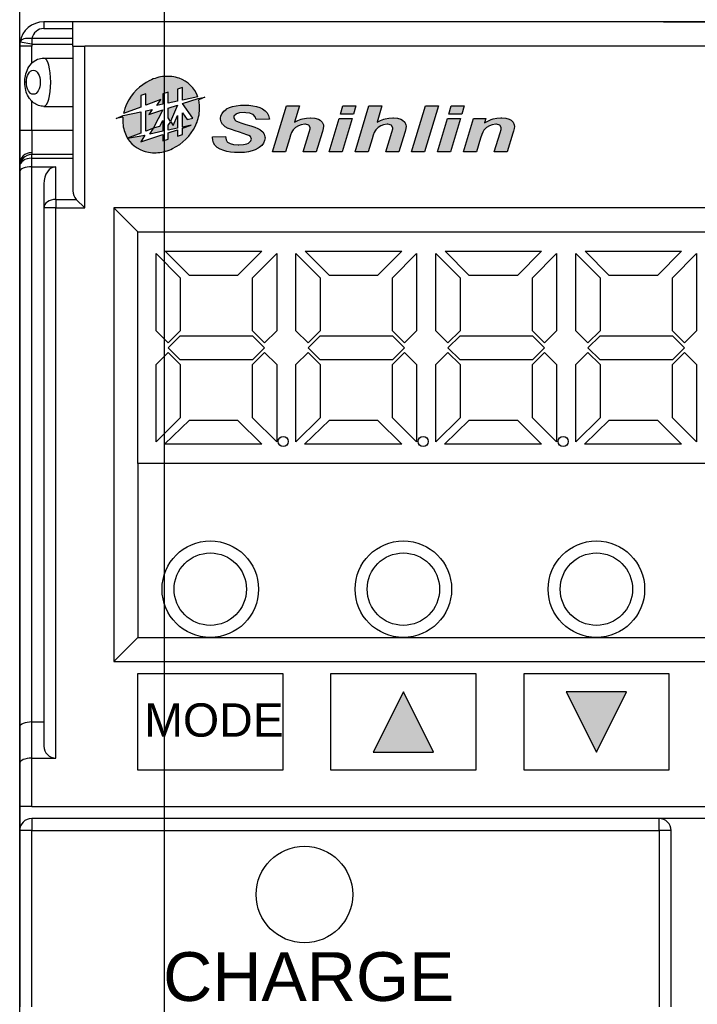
# Model space of a CAD drawing. Extents: x 14112 to 14372, y -2388 to -2111.
# Tile 17 of 22: x 14112 to 14141, y -2173 to -2132. Entities that reach past the tile are written whole.
import ezdxf

# ---------------------------------------------------------------- set-up
doc = ezdxf.new("R2010")
doc.units = 0
doc.layers.get('0').update_dxf_attribs({"linetype": 'CONTINUOUS'})
doc.layers.get('DEFPOINTS').update_dxf_attribs({"color": 8, "linetype": 'CONTINUOUS'})
doc.styles.add('DIMEMSIONS', font='isocp.shx', dxfattribs={"bigfont": 'chineset.shx'})
doc.styles.get("Standard").update_dxf_attribs({"font": 'PMingLiU.ttf'})
doc.dimstyles.new('ISO-25', dxfattribs={"dimtxt": 3, "dimasz": 3, "dimexe": 1, "dimexo": 1, "dimgap": 2, "dimtad": 2, "dimtih": 1, "dimtoh": 1, "dimtxsty": 'STANDARD', "dimcen": 0, "dimclrd": 256, "dimclre": 256, "dimclrt": 256, "dimazin": 3, "dimtfac": 1, "dimtmove": 0, "dimatfit": 3})

# ---------------------------------------------------------------- blocks, each defined once
blk = doc.blocks.new('*D3')
for p, q in [((14112.495, -2196.209), (14112.495, -2116.096)), ((14162.495, -2196.209), (14162.495, -2116.096)), ((14115.495, -2117.096), (14159.495, -2117.096))]:
    blk.add_line(p, q)
for points in [[(14115.495, -2116.596), (14115.495, -2117.596), (14112.495, -2117.096)], [(14159.495, -2116.596), (14159.495, -2117.596), (14162.495, -2117.096)]]:
    blk.add_solid(points)
at = {"layer": 'DEFPOINTS', "color": 0}
for p in [(14162.495, -2117.096), (14112.495, -2197.209), (14162.495, -2197.209)]:
    blk.add_point(p, dxfattribs=at)
at = {"insert": (14137.495, -2113.398), "char_height": 3, "attachment_point": 5}
blk.add_mtext('50', dxfattribs=at)
blk = doc.blocks.new('*D4')
for p, q in [((14118.495, -2287.049), (14118.495, -2124.127)), ((14156.495, -2137.049), (14156.495, -2124.127)), ((14153.495, -2125.127), (14121.495, -2125.127))]:
    blk.add_line(p, q)
for points in [[(14121.495, -2124.627), (14121.495, -2125.627), (14118.495, -2125.127)], [(14153.495, -2124.627), (14153.495, -2125.627), (14156.495, -2125.127)]]:
    blk.add_solid(points)
at = {"layer": 'DEFPOINTS', "color": 0}
for p in [(14118.495, -2125.127), (14156.495, -2138.049), (14118.495, -2288.049)]:
    blk.add_point(p, dxfattribs=at)
at = {"insert": (14137.495, -2121.457), "char_height": 3, "attachment_point": 5}
blk.add_mtext('38', dxfattribs=at)
blk = doc.blocks.new('*D5')
for p, q in [((14157.495, -2138.049), (14171.483, -2138.049)), ((14170.483, -2141.049), (14170.483, -2285.049)), ((14119.495, -2288.049), (14171.483, -2288.049))]:
    blk.add_line(p, q)
for points in [[(14169.983, -2141.049), (14170.983, -2141.049), (14170.483, -2138.049)], [(14169.983, -2285.049), (14170.983, -2285.049), (14170.483, -2288.049)]]:
    blk.add_solid(points)
at = {"layer": 'DEFPOINTS', "color": 0}
for p in [(14156.495, -2138.049), (14118.495, -2288.049), (14170.483, -2288.049)]:
    blk.add_point(p, dxfattribs=at)
at = {"insert": (14175.348, -2213.049), "char_height": 3, "attachment_point": 5}
blk.add_mtext('150', dxfattribs=at)
blk = doc.blocks.new('*D6')
for p, q in [((14139.172, -2132.049), (14179.997, -2132.049)), ((14178.997, -2135.049), (14178.997, -2291.049)), ((14138.565, -2294.049), (14179.997, -2294.049))]:
    blk.add_line(p, q)
for points in [[(14178.497, -2135.049), (14179.497, -2135.049), (14178.997, -2132.049)], [(14178.497, -2291.049), (14179.497, -2291.049), (14178.997, -2294.049)]]:
    blk.add_solid(points)
at = {"layer": 'DEFPOINTS', "color": 0}
for p in [(14138.172, -2132.049), (14137.565, -2294.049), (14178.997, -2294.049)]:
    blk.add_point(p, dxfattribs=at)
at = {"insert": (14183.861, -2213.049), "char_height": 3, "attachment_point": 5}
blk.add_mtext('162', dxfattribs=at)

msp = doc.modelspace()

# ---------------------------------------------------------------- hatches: boundary and pattern name
h = msp.add_hatch(color=256)
h.dxf.hatch_style = 1
h.paths.add_polyline_path([(14119.029, -2134.834), (14119.246, -2134.763), (14119.246, -2135.287), (14119.872, -2135.154, 0.232838), (14119.104, -2134.385, 0.103802), (14118.494, -2134.311, 0.091344), (14117.888, -2134.477, 0.16948), (14116.938, -2135.427, 0.064723), (14116.797, -2135.851), (14117.51, -2135.578), (14117.51, -2135.098), (14117.727, -2135.028), (14117.727, -2135.495), (14118.342, -2135.259), (14118.183, -2135.513), (14118.432, -2135.46), (14118.432, -2135.028), (14118.649, -2134.957), (14118.649, -2135.413), (14119.029, -2135.333)])
h = msp.add_hatch(color=256)
h.dxf.hatch_style = 1
h.paths.add_polyline_path([(14119.782, -2136.349, 0.091344), (14119.948, -2135.743, 0.079229), (14119.913, -2135.273), (14120.168, -2135.17), (14119.893, -2135.224), (14119.246, -2135.434), (14119.666, -2136.034), (14119.442, -2136.094), (14119.246, -2135.814), (14119.246, -2136.41), (14119.603, -2136.334), (14119.246, -2136.45), (14119.246, -2136.716), (14119.029, -2136.786), (14119.029, -2136.52), (14118.649, -2136.644), (14118.649, -2136.91), (14118.432, -2136.98), (14118.432, -2136.714), (14117.51, -2137.014), (14117.68, -2136.742), (14116.963, -2136.868, 0.175126), (14117.615, -2137.391, 0.103802), (14118.225, -2137.465, 0.091344), (14118.831, -2137.299, 0.16948)])
h = msp.add_hatch(color=256)
h.dxf.hatch_style = 1
h.paths.add_polyline_path([(14118.649, -2136.028), (14118.751, -2136.183), (14119.029, -2135.505), (14118.649, -2135.628)], flags=17)
h = msp.add_hatch(color=256)
h.dxf.hatch_style = 1
h.paths.add_polyline_path([(14121.363, -2136.01), (14121.374, -2135.955), (14121.464, -2135.867), (14121.481, -2135.858), (14121.61, -2135.821), (14121.798, -2135.81), (14121.872, -2135.811), (14122.036, -2135.833), (14122.168, -2135.886), (14122.26, -2135.977), (14122.302, -2136.091), (14122.846, -2136.074), (14122.841, -2136.038), (14122.808, -2135.925), (14122.749, -2135.824), (14122.665, -2135.734), (14122.555, -2135.655), (14122.442, -2135.601), (14122.308, -2135.556), (14122.158, -2135.525), (14121.988, -2135.505), (14121.802, -2135.499), (14121.641, -2135.504), (14121.47, -2135.522), (14121.319, -2135.554), (14121.186, -2135.598), (14121.073, -2135.656), (14120.958, -2135.745), (14120.882, -2135.839), (14120.837, -2135.942), (14120.821, -2136.056), (14120.821, -2136.083), (14120.847, -2136.196), (14120.905, -2136.295), (14120.912, -2136.303), (14121.01, -2136.391), (14121.138, -2136.461), (14121.155, -2136.469), (14121.272, -2136.514), (14121.422, -2136.565), (14121.606, -2136.622), (14121.753, -2136.667), (14121.909, -2136.722), (14121.997, -2136.762), (14122.054, -2136.803), (14122.1, -2136.904), (14122.076, -2136.983), (14121.975, -2137.07), (14121.909, -2137.099), (14121.764, -2137.128), (14121.56, -2137.14), (14121.361, -2137.126), (14121.216, -2137.092), (14121.114, -2137.038), (14121.098, -2137.022), (14121.049, -2136.933), (14121.026, -2136.798), (14120.487, -2136.818), (14120.486, -2136.828), (14120.495, -2136.946), (14120.528, -2137.055), (14120.585, -2137.154), (14120.594, -2137.166), (14120.682, -2137.252), (14120.803, -2137.324), (14120.955, -2137.382), (14121.075, -2137.416), (14121.227, -2137.443), (14121.391, -2137.46), (14121.569, -2137.465), (14121.637, -2137.465), (14121.816, -2137.454), (14121.979, -2137.43), (14122.127, -2137.395), (14122.258, -2137.347), (14122.374, -2137.287), (14122.426, -2137.252), (14122.529, -2137.165), (14122.602, -2137.07), (14122.647, -2136.968), (14122.662, -2136.858), (14122.659, -2136.818), (14122.631, -2136.706), (14122.566, -2136.608), (14122.468, -2136.523), (14122.453, -2136.514), (14122.364, -2136.468), (14122.236, -2136.416), (14122.069, -2136.358), (14121.863, -2136.294), (14121.698, -2136.242), (14121.548, -2136.189), (14121.455, -2136.145), (14121.409, -2136.113)])
h = msp.add_hatch(color=256)
h.dxf.hatch_style = 1
h.paths.add_polyline_path([(14124.155, -2136.311), (14124.306, -2136.289), (14124.333, -2136.29), (14124.483, -2136.333), (14124.538, -2136.441), (14124.533, -2136.478), (14124.498, -2136.612), (14124.248, -2137.433), (14124.788, -2137.433), (14125.033, -2136.627), (14125.045, -2136.586), (14125.074, -2136.461), (14125.085, -2136.371), (14125.08, -2136.311), (14125.034, -2136.205), (14124.943, -2136.119), (14124.872, -2136.079), (14124.731, -2136.038), (14124.56, -2136.023), (14124.542, -2136.023), (14124.376, -2136.035), (14124.222, -2136.066), (14124.165, -2136.083), (14124.028, -2136.137), (14123.881, -2136.209), (14124.088, -2135.531), (14123.549, -2135.531), (14122.972, -2137.433), (14123.512, -2137.433), (14123.676, -2136.888), (14123.723, -2136.742), (14123.766, -2136.632), (14123.801, -2136.564), (14123.833, -2136.522), (14123.926, -2136.431), (14124.047, -2136.354)])
h = msp.add_hatch(color=256)
h.dxf.hatch_style = 1
h.paths.add_polyline_path([(14126.33, -2135.869), (14126.431, -2135.531), (14125.892, -2135.531), (14125.789, -2135.869)])
h = msp.add_hatch(color=256)
h.dxf.hatch_style = 1
h.paths.add_polyline_path([(14127.51, -2135.531), (14126.971, -2135.531), (14126.393, -2137.433), (14126.933, -2137.433), (14127.098, -2136.888), (14127.145, -2136.742), (14127.187, -2136.632), (14127.222, -2136.564), (14127.255, -2136.522), (14127.348, -2136.431), (14127.468, -2136.354), (14127.576, -2136.311), (14127.729, -2136.289), (14127.755, -2136.29), (14127.905, -2136.333), (14127.959, -2136.441), (14127.954, -2136.478), (14127.921, -2136.612), (14127.671, -2137.433), (14128.21, -2137.433), (14128.454, -2136.627), (14128.466, -2136.586), (14128.497, -2136.461), (14128.506, -2136.371), (14128.501, -2136.311), (14128.456, -2136.205), (14128.366, -2136.119), (14128.295, -2136.079), (14128.154, -2136.038), (14127.982, -2136.023), (14127.963, -2136.023), (14127.799, -2136.035), (14127.643, -2136.066), (14127.588, -2136.083), (14127.449, -2136.137), (14127.304, -2136.209)])
h = msp.add_hatch(color=256)
h.dxf.hatch_style = 1
h.paths.add_polyline_path([(14128.734, -2137.433), (14129.273, -2137.433), (14129.85, -2135.531), (14129.311, -2135.531)])
h = msp.add_hatch(color=256)
h.dxf.hatch_style = 1
h.paths.add_polyline_path([(14130.383, -2135.531), (14130.281, -2135.869), (14130.821, -2135.869), (14130.922, -2135.531)])
h = msp.add_hatch(color=256)
h.dxf.hatch_style = 1
h.paths.add_polyline_path([(14117.51, -2135.778), (14116.784, -2135.933), (14116.495, -2136.049), (14116.776, -2135.995, 0.002766), (14116.774, -2136.014, 0.103802), (14116.848, -2136.624, 0.055155), (14116.963, -2136.868), (14116.969, -2136.868), (14117.51, -2136.66)])
h = msp.add_hatch(color=256)
h.dxf.hatch_style = 1
h.paths.add_polyline_path([(14118.432, -2135.698), (14117.853, -2135.887), (14117.984, -2135.678), (14117.727, -2135.732), (14117.727, -2136.577), (14118.043, -2136.455), (14117.891, -2136.698), (14118.432, -2136.583), (14118.432, -2136.13), (14118.305, -2136.365), (14118.034, -2136.437)], flags=17)
h = msp.add_hatch(color=256)
h.dxf.hatch_style = 1
h.paths.add_polyline_path([(14118.649, -2136.324), (14118.649, -2136.537), (14119.029, -2136.456), (14119.029, -2135.934), (14118.86, -2136.347), (14118.756, -2136.19)], flags=17)
h = msp.add_hatch(color=256)
h.dxf.hatch_style = 1
h.paths.add_polyline_path([(14131.837, -2136.431), (14131.959, -2136.358), (14132.078, -2136.311), (14132.222, -2136.289), (14132.249, -2136.29), (14132.401, -2136.331), (14132.452, -2136.442), (14132.442, -2136.504), (14132.401, -2136.65), (14132.164, -2137.433), (14132.702, -2137.433), (14132.938, -2136.653), (14132.959, -2136.583), (14132.99, -2136.46), (14133, -2136.378), (14132.994, -2136.311), (14132.947, -2136.206), (14132.859, -2136.121), (14132.783, -2136.079), (14132.642, -2136.038), (14132.471, -2136.023), (14132.438, -2136.023), (14132.275, -2136.038), (14132.121, -2136.071), (14132.039, -2136.099), (14131.903, -2136.157), (14131.761, -2136.235), (14131.814, -2136.056), (14131.302, -2136.056), (14130.885, -2137.433), (14131.425, -2137.433), (14131.596, -2136.868), (14131.596, -2136.866), (14131.644, -2136.72), (14131.689, -2136.612), (14131.731, -2136.539), (14131.744, -2136.523)])
h = msp.add_hatch(color=256)
h.dxf.hatch_style = 1
h.paths.add_polyline_path([(14126.273, -2136.056), (14125.734, -2136.056), (14125.317, -2137.433), (14125.856, -2137.433)])
h = msp.add_hatch(color=256)
h.dxf.hatch_style = 1
h.paths.add_polyline_path([(14130.764, -2136.056), (14130.225, -2136.056), (14129.808, -2137.433), (14130.347, -2137.433)])
h = msp.add_hatch(color=256)
h.dxf.hatch_style = 1
h.paths.add_polyline_path([(14129.645, -2162.299), (14128.395, -2159.799), (14127.145, -2162.299)])
h = msp.add_hatch(color=256)
h.dxf.hatch_style = 1
h.paths.add_polyline_path([(14137.645, -2159.799), (14135.145, -2159.799), (14136.395, -2162.299)])

# ---------------------------------------------------------------- linework, layer by layer
for p, q in [((14113.495, -2132.049), (14113.495, -2132.326)), ((14114.695, -2132.049), (14113.495, -2132.049)), ((14113.495, -2132.326), (14114.695, -2132.326)), ((14114.695, -2133.049), (14114.695, -2132.049)), ((14160.295, -2132.049), (14114.695, -2132.049)), ((14113.002, -2132.744), (14113.002, -2132.967)), ((14114.695, -2132.744), (14113.002, -2132.744)), ((14112.495, -2133.049), (14112.495, -2136.549)), ((14112.995, -2133.049), (14112.495, -2133.049)), ((14113.002, -2132.967), (14112.509, -2132.885)), ((14112.995, -2133.765), (14112.995, -2133.049)), ((14113.002, -2132.967), (14114.695, -2132.967)), ((14114.695, -2133.049), (14114.695, -2139.049)), ((14114.695, -2133.049), (14115.195, -2133.049)), ((14115.195, -2139.757), (14115.195, -2133.049)), ((14151.295, -2133.049), (14115.195, -2133.049)), ((14113.495, -2133.549), (14114.695, -2133.549)), ((14112.773, -2134.549), (14112.706, -2134.549)), ((14119.246, -2134.763), (14119.029, -2134.834)), ((14119.246, -2135.287), (14119.246, -2134.763)), ((14117.727, -2135.028), (14117.51, -2135.098)), ((14117.51, -2135.098), (14117.51, -2135.578)), ((14117.727, -2135.495), (14117.727, -2135.028)), ((14118.649, -2134.957), (14118.432, -2135.028)), ((14118.432, -2135.028), (14118.432, -2135.46)), ((14118.649, -2135.413), (14118.649, -2134.957)), ((14119.029, -2134.834), (14119.029, -2135.333)), ((14119.872, -2135.154), (14119.246, -2135.287)), ((14119.246, -2135.434), (14119.893, -2135.224)), ((14119.893, -2135.224), (14120.168, -2135.17)), ((14120.168, -2135.17), (14119.913, -2135.273)), ((14112.995, -2136.549), (14112.995, -2135.334)), ((14113.495, -2135.549), (14114.695, -2135.549)), ((14117.51, -2135.578), (14116.797, -2135.851)), ((14118.342, -2135.259), (14117.727, -2135.495)), ((14118.183, -2135.513), (14118.342, -2135.259)), ((14118.432, -2135.46), (14118.183, -2135.513)), ((14119.029, -2135.333), (14118.649, -2135.413)), ((14118.649, -2135.628), (14119.029, -2135.505)), ((14118.649, -2136.028), (14118.649, -2135.628)), ((14119.029, -2135.505), (14118.751, -2136.183)), ((14119.666, -2136.034), (14119.246, -2135.434)), ((14121.072, -2135.657), (14121.186, -2135.598)), ((14121.186, -2135.598), (14121.319, -2135.554)), ((14121.319, -2135.554), (14121.47, -2135.522)), ((14121.47, -2135.522), (14121.641, -2135.504)), ((14121.641, -2135.504), (14121.802, -2135.499)), ((14121.802, -2135.499), (14121.988, -2135.505)), ((14121.988, -2135.505), (14122.158, -2135.525)), ((14122.158, -2135.525), (14122.308, -2135.556)), ((14122.308, -2135.556), (14122.442, -2135.601)), ((14122.442, -2135.601), (14122.555, -2135.655)), ((14122.972, -2137.433), (14123.549, -2135.531)), ((14123.549, -2135.531), (14124.088, -2135.531)), ((14124.088, -2135.531), (14123.881, -2136.209)), ((14125.789, -2135.869), (14125.892, -2135.531)), ((14125.892, -2135.531), (14126.431, -2135.531)), ((14126.431, -2135.531), (14126.33, -2135.869)), ((14126.393, -2137.433), (14126.971, -2135.531)), ((14126.971, -2135.531), (14127.51, -2135.531)), ((14127.51, -2135.531), (14127.304, -2136.209)), ((14128.734, -2137.433), (14129.311, -2135.531)), ((14129.85, -2135.531), (14129.273, -2137.433)), ((14129.311, -2135.531), (14129.85, -2135.531)), ((14130.281, -2135.869), (14130.383, -2135.531)), ((14130.383, -2135.531), (14130.922, -2135.531)), ((14130.922, -2135.531), (14130.821, -2135.869)), ((14116.495, -2136.049), (14116.784, -2135.933)), ((14116.776, -2135.995), (14116.495, -2136.049)), ((14116.784, -2135.933), (14117.51, -2135.778)), ((14117.51, -2135.778), (14117.51, -2136.66)), ((14117.727, -2135.732), (14117.984, -2135.678)), ((14117.727, -2136.577), (14117.727, -2135.732)), ((14117.984, -2135.678), (14117.853, -2135.887)), ((14117.853, -2135.887), (14118.432, -2135.698)), ((14118.432, -2135.698), (14118.034, -2136.437)), ((14118.751, -2136.183), (14118.649, -2136.028)), ((14118.86, -2136.347), (14119.029, -2135.934)), ((14119.029, -2135.934), (14119.029, -2136.456)), ((14119.246, -2136.41), (14119.246, -2135.814)), ((14119.246, -2135.814), (14119.442, -2136.094)), ((14119.442, -2136.094), (14119.666, -2136.034)), ((14120.821, -2136.056), (14120.837, -2135.942)), ((14120.837, -2135.942), (14120.882, -2135.839)), ((14120.882, -2135.839), (14120.958, -2135.745)), ((14120.958, -2135.745), (14121.066, -2135.662)), ((14121.066, -2135.662), (14121.072, -2135.657)), ((14121.374, -2135.955), (14121.363, -2136.01)), ((14121.363, -2136.01), (14121.409, -2136.113)), ((14121.464, -2135.867), (14121.374, -2135.955)), ((14121.481, -2135.858), (14121.464, -2135.867)), ((14121.61, -2135.821), (14121.481, -2135.858)), ((14121.798, -2135.81), (14121.61, -2135.821)), ((14121.872, -2135.811), (14121.798, -2135.81)), ((14122.036, -2135.833), (14121.872, -2135.811)), ((14122.159, -2135.882), (14122.036, -2135.833)), ((14122.174, -2135.891), (14122.159, -2135.882)), ((14122.26, -2135.977), (14122.174, -2135.891)), ((14122.302, -2136.091), (14122.26, -2135.977)), ((14122.555, -2135.655), (14122.665, -2135.734)), ((14122.665, -2135.734), (14122.749, -2135.824)), ((14122.749, -2135.824), (14122.808, -2135.925)), ((14122.808, -2135.925), (14122.841, -2136.038)), ((14122.841, -2136.038), (14122.846, -2136.074)), ((14124.222, -2136.066), (14124.376, -2136.035)), ((14124.376, -2136.035), (14124.542, -2136.023)), ((14124.542, -2136.023), (14124.56, -2136.023)), ((14124.56, -2136.023), (14124.731, -2136.038)), ((14124.731, -2136.038), (14124.872, -2136.079)), ((14126.33, -2135.869), (14125.789, -2135.869)), ((14127.643, -2136.066), (14127.799, -2136.035)), ((14127.799, -2136.035), (14127.963, -2136.023)), ((14127.963, -2136.023), (14127.982, -2136.023)), ((14127.982, -2136.023), (14128.154, -2136.038)), ((14128.154, -2136.038), (14128.295, -2136.079)), ((14130.821, -2135.869), (14130.281, -2135.869)), ((14132.121, -2136.071), (14132.275, -2136.038)), ((14132.275, -2136.038), (14132.438, -2136.023)), ((14132.438, -2136.023), (14132.471, -2136.023)), ((14132.471, -2136.023), (14132.642, -2136.038)), ((14132.642, -2136.038), (14132.783, -2136.079)), ((14118.034, -2136.437), (14118.305, -2136.365)), ((14118.305, -2136.365), (14118.432, -2136.13)), ((14118.432, -2136.13), (14118.432, -2136.583)), ((14118.649, -2136.324), (14118.756, -2136.19)), ((14118.649, -2136.537), (14118.649, -2136.324)), ((14118.756, -2136.19), (14118.86, -2136.347)), ((14119.246, -2136.45), (14119.603, -2136.334)), ((14119.603, -2136.334), (14119.246, -2136.41)), ((14120.821, -2136.083), (14120.821, -2136.056)), ((14120.847, -2136.196), (14120.821, -2136.083)), ((14120.905, -2136.295), (14120.847, -2136.196)), ((14120.912, -2136.303), (14120.905, -2136.295)), ((14121.01, -2136.391), (14120.912, -2136.303)), ((14121.138, -2136.461), (14121.01, -2136.391)), ((14121.409, -2136.113), (14121.455, -2136.145)), ((14121.455, -2136.145), (14121.548, -2136.189)), ((14121.548, -2136.189), (14121.698, -2136.242)), ((14121.698, -2136.242), (14121.863, -2136.294)), ((14121.863, -2136.294), (14122.069, -2136.358)), ((14122.069, -2136.358), (14122.236, -2136.416)), ((14122.236, -2136.416), (14122.364, -2136.468)), ((14122.846, -2136.074), (14122.302, -2136.091)), ((14123.926, -2136.431), (14123.833, -2136.522)), ((14123.881, -2136.209), (14124.028, -2136.137)), ((14124.047, -2136.354), (14123.926, -2136.431)), ((14124.028, -2136.137), (14124.165, -2136.083)), ((14124.155, -2136.311), (14124.047, -2136.354)), ((14124.306, -2136.289), (14124.155, -2136.311)), ((14124.165, -2136.083), (14124.222, -2136.066)), ((14124.333, -2136.29), (14124.306, -2136.289)), ((14124.476, -2136.33), (14124.333, -2136.29)), ((14124.486, -2136.338), (14124.476, -2136.33)), ((14124.538, -2136.441), (14124.486, -2136.338)), ((14124.533, -2136.478), (14124.538, -2136.441)), ((14124.872, -2136.079), (14124.943, -2136.119)), ((14124.943, -2136.119), (14125.034, -2136.205)), ((14125.034, -2136.205), (14125.08, -2136.311)), ((14125.085, -2136.371), (14125.074, -2136.461)), ((14125.08, -2136.311), (14125.085, -2136.371)), ((14125.317, -2137.433), (14125.734, -2136.056)), ((14125.734, -2136.056), (14126.273, -2136.056)), ((14126.273, -2136.056), (14125.856, -2137.433)), ((14127.348, -2136.431), (14127.255, -2136.522)), ((14127.304, -2136.209), (14127.449, -2136.137)), ((14127.468, -2136.354), (14127.348, -2136.431)), ((14127.449, -2136.137), (14127.588, -2136.083)), ((14127.576, -2136.311), (14127.468, -2136.354)), ((14127.729, -2136.289), (14127.576, -2136.311)), ((14127.588, -2136.083), (14127.643, -2136.066)), ((14127.755, -2136.29), (14127.729, -2136.289)), ((14127.897, -2136.33), (14127.755, -2136.29)), ((14127.908, -2136.338), (14127.897, -2136.33)), ((14127.959, -2136.441), (14127.908, -2136.338)), ((14127.954, -2136.478), (14127.959, -2136.441)), ((14128.295, -2136.079), (14128.366, -2136.119)), ((14128.366, -2136.119), (14128.456, -2136.205)), ((14128.456, -2136.205), (14128.501, -2136.311)), ((14128.506, -2136.371), (14128.497, -2136.461)), ((14128.501, -2136.311), (14128.506, -2136.371)), ((14129.808, -2137.433), (14130.225, -2136.056)), ((14130.225, -2136.056), (14130.764, -2136.056)), ((14130.764, -2136.056), (14130.347, -2137.433)), ((14130.885, -2137.433), (14131.302, -2136.056)), ((14131.302, -2136.056), (14131.814, -2136.056)), ((14131.837, -2136.431), (14131.744, -2136.523)), ((14131.814, -2136.056), (14131.761, -2136.235)), ((14131.761, -2136.235), (14131.903, -2136.157)), ((14131.959, -2136.358), (14131.837, -2136.431)), ((14131.903, -2136.157), (14132.039, -2136.099)), ((14132.078, -2136.311), (14131.959, -2136.358)), ((14132.039, -2136.099), (14132.121, -2136.071)), ((14132.222, -2136.289), (14132.078, -2136.311)), ((14132.249, -2136.29), (14132.222, -2136.289)), ((14132.393, -2136.329), (14132.249, -2136.29)), ((14132.404, -2136.338), (14132.393, -2136.329)), ((14132.452, -2136.442), (14132.404, -2136.338)), ((14132.442, -2136.504), (14132.452, -2136.442)), ((14132.783, -2136.079), (14132.859, -2136.121)), ((14132.859, -2136.121), (14132.947, -2136.206)), ((14132.947, -2136.206), (14132.994, -2136.311)), ((14133, -2136.378), (14132.99, -2136.46)), ((14132.994, -2136.311), (14133, -2136.378)), ((14112.995, -2136.549), (14112.495, -2136.549)), ((14112.995, -2136.549), (14112.995, -2137.469)), ((14114.695, -2136.549), (14112.995, -2136.549)), ((14117.51, -2136.66), (14116.969, -2136.868)), ((14116.969, -2136.868), (14117.68, -2136.742)), ((14117.51, -2137.014), (14118.432, -2136.714)), ((14117.68, -2136.742), (14117.51, -2137.014)), ((14118.043, -2136.455), (14117.727, -2136.577)), ((14117.891, -2136.698), (14118.043, -2136.455)), ((14118.432, -2136.583), (14117.891, -2136.698)), ((14118.432, -2136.714), (14118.432, -2136.98)), ((14119.029, -2136.456), (14118.649, -2136.537)), ((14118.649, -2136.644), (14119.029, -2136.52)), ((14118.649, -2136.91), (14118.649, -2136.644)), ((14119.029, -2136.52), (14119.029, -2136.786)), ((14119.029, -2136.786), (14119.246, -2136.716)), ((14119.246, -2136.716), (14119.246, -2136.45)), ((14120.486, -2136.828), (14120.487, -2136.818)), ((14120.495, -2136.946), (14120.486, -2136.828)), ((14120.487, -2136.818), (14121.026, -2136.798)), ((14121.026, -2136.798), (14121.049, -2136.933)), ((14121.155, -2136.469), (14121.138, -2136.461)), ((14121.272, -2136.514), (14121.155, -2136.469)), ((14121.422, -2136.565), (14121.272, -2136.514)), ((14121.606, -2136.622), (14121.422, -2136.565)), ((14121.753, -2136.667), (14121.606, -2136.622)), ((14121.909, -2136.722), (14121.753, -2136.667)), ((14121.997, -2136.762), (14121.909, -2136.722)), ((14122.054, -2136.803), (14121.997, -2136.762)), ((14122.1, -2136.904), (14122.054, -2136.803)), ((14122.364, -2136.468), (14122.453, -2136.514)), ((14122.453, -2136.514), (14122.468, -2136.523)), ((14122.468, -2136.523), (14122.566, -2136.608)), ((14122.566, -2136.608), (14122.631, -2136.706)), ((14122.631, -2136.706), (14122.659, -2136.818)), ((14122.659, -2136.818), (14122.662, -2136.858)), ((14123.723, -2136.742), (14123.676, -2136.888)), ((14123.766, -2136.632), (14123.723, -2136.742)), ((14123.801, -2136.564), (14123.766, -2136.632)), ((14123.833, -2136.522), (14123.801, -2136.564)), ((14124.248, -2137.433), (14124.498, -2136.612)), ((14124.498, -2136.612), (14124.533, -2136.478)), ((14125.033, -2136.627), (14124.788, -2137.433)), ((14125.045, -2136.586), (14125.033, -2136.627)), ((14125.074, -2136.461), (14125.045, -2136.586)), ((14127.145, -2136.742), (14127.098, -2136.888)), ((14127.187, -2136.632), (14127.145, -2136.742)), ((14127.222, -2136.564), (14127.187, -2136.632)), ((14127.255, -2136.522), (14127.222, -2136.564)), ((14127.671, -2137.433), (14127.921, -2136.612)), ((14127.921, -2136.612), (14127.954, -2136.478)), ((14128.454, -2136.627), (14128.21, -2137.433)), ((14128.466, -2136.586), (14128.454, -2136.627)), ((14128.497, -2136.461), (14128.466, -2136.586)), ((14131.644, -2136.72), (14131.596, -2136.866)), ((14131.689, -2136.612), (14131.644, -2136.72)), ((14131.731, -2136.539), (14131.689, -2136.612)), ((14131.744, -2136.523), (14131.731, -2136.539)), ((14132.164, -2137.433), (14132.401, -2136.65)), ((14132.401, -2136.65), (14132.442, -2136.504)), ((14132.938, -2136.653), (14132.702, -2137.433)), ((14132.959, -2136.583), (14132.938, -2136.653)), ((14132.99, -2136.46), (14132.959, -2136.583)), ((14118.432, -2136.98), (14118.649, -2136.91)), ((14120.528, -2137.055), (14120.495, -2136.946)), ((14120.585, -2137.154), (14120.528, -2137.055)), ((14120.594, -2137.166), (14120.585, -2137.154)), ((14120.682, -2137.252), (14120.594, -2137.166)), ((14120.803, -2137.324), (14120.682, -2137.252)), ((14121.049, -2136.933), (14121.098, -2137.022)), ((14121.098, -2137.022), (14121.114, -2137.038)), ((14121.114, -2137.038), (14121.216, -2137.092)), ((14121.216, -2137.092), (14121.361, -2137.126)), ((14121.361, -2137.126), (14121.55, -2137.139)), ((14121.55, -2137.139), (14121.573, -2137.139)), ((14121.573, -2137.139), (14121.764, -2137.128)), ((14121.764, -2137.128), (14121.909, -2137.099)), ((14121.909, -2137.099), (14121.975, -2137.07)), ((14121.975, -2137.07), (14122.076, -2136.983)), ((14122.076, -2136.983), (14122.1, -2136.904)), ((14122.426, -2137.252), (14122.374, -2137.287)), ((14122.529, -2137.165), (14122.426, -2137.252)), ((14122.602, -2137.07), (14122.529, -2137.165)), ((14122.647, -2136.968), (14122.602, -2137.07)), ((14122.662, -2136.858), (14122.647, -2136.968)), ((14123.676, -2136.888), (14123.512, -2137.433)), ((14127.098, -2136.888), (14126.933, -2137.433)), ((14131.596, -2136.868), (14131.425, -2137.433)), ((14131.596, -2136.866), (14131.596, -2136.868)), ((14112.995, -2137.469), (14112.995, -2137.549)), ((14112.995, -2137.696), (14112.995, -2137.549)), ((14114.695, -2137.549), (14112.995, -2137.549)), ((14120.955, -2137.382), (14120.803, -2137.324)), ((14121.075, -2137.416), (14120.955, -2137.382)), ((14121.227, -2137.443), (14121.075, -2137.416)), ((14121.391, -2137.46), (14121.227, -2137.443)), ((14121.569, -2137.465), (14121.391, -2137.46)), ((14121.637, -2137.465), (14121.569, -2137.465)), ((14121.816, -2137.454), (14121.637, -2137.465)), ((14121.979, -2137.43), (14121.816, -2137.454)), ((14122.127, -2137.395), (14121.979, -2137.43)), ((14122.258, -2137.347), (14122.127, -2137.395)), ((14122.374, -2137.287), (14122.258, -2137.347)), ((14123.512, -2137.433), (14122.972, -2137.433)), ((14124.788, -2137.433), (14124.248, -2137.433)), ((14125.856, -2137.433), (14125.317, -2137.433)), ((14126.933, -2137.433), (14126.393, -2137.433)), ((14128.21, -2137.433), (14127.671, -2137.433)), ((14129.273, -2137.433), (14128.734, -2137.433)), ((14130.347, -2137.433), (14129.808, -2137.433)), ((14131.425, -2137.433), (14130.885, -2137.433)), ((14132.702, -2137.433), (14132.164, -2137.433)), ((14112.495, -2137.93), (14112.495, -2138.049)), ((14112.495, -2138.049), (14112.495, -2138.257)), ((14112.995, -2137.696), (14114.695, -2137.696)), ((14112.995, -2138.049), (14112.995, -2137.696)), ((14112.995, -2161.049), (14112.995, -2138.049)), ((14112.995, -2138.049), (14113.995, -2138.049)), ((14113.995, -2139.403), (14113.995, -2138.049)), ((14112.495, -2138.257), (14112.495, -2161.257)), ((14113.495, -2138.757), (14113.495, -2139.757)), ((14113.995, -2139.403), (14114.842, -2139.403)), ((14113.995, -2139.403), (14113.995, -2139.757)), ((14115.195, -2139.757), (14114.842, -2139.403)), ((14113.995, -2139.757), (14113.495, -2139.757)), ((14113.495, -2139.757), (14113.495, -2162.049)), ((14113.995, -2139.757), (14115.195, -2139.757)), ((14113.995, -2162.549), (14113.995, -2139.757)), ((14116.395, -2139.749), (14116.395, -2158.549)), ((14148.395, -2139.749), (14116.395, -2139.749)), ((14116.395, -2139.749), (14117.395, -2140.749)), ((14117.395, -2140.749), (14147.395, -2140.749)), ((14117.395, -2150.349), (14117.395, -2140.749)), ((14118.145, -2141.649), (14119.145, -2142.649)), ((14118.145, -2144.849), (14118.145, -2141.649)), ((14119.528, -2142.552), (14118.526, -2141.549)), ((14118.526, -2141.549), (14122.526, -2141.549)), ((14122.526, -2141.549), (14121.523, -2142.552)), ((14122.145, -2142.649), (14123.145, -2141.649)), ((14123.145, -2141.649), (14123.145, -2144.849)), ((14123.945, -2141.649), (14124.945, -2142.649)), ((14123.945, -2144.849), (14123.945, -2141.649)), ((14125.328, -2142.552), (14124.326, -2141.549)), ((14124.326, -2141.549), (14128.326, -2141.549)), ((14128.326, -2141.549), (14127.323, -2142.552)), ((14127.945, -2142.649), (14128.945, -2141.649)), ((14128.945, -2141.649), (14128.945, -2144.849)), ((14129.745, -2141.649), (14130.745, -2142.649)), ((14129.745, -2144.849), (14129.745, -2141.649)), ((14131.128, -2142.552), (14130.126, -2141.549)), ((14130.126, -2141.549), (14134.126, -2141.549)), ((14134.126, -2141.549), (14133.123, -2142.552)), ((14133.745, -2142.649), (14134.745, -2141.649)), ((14134.745, -2141.649), (14134.745, -2144.849)), ((14135.545, -2141.649), (14136.545, -2142.649)), ((14135.545, -2144.849), (14135.545, -2141.649)), ((14136.928, -2142.552), (14135.926, -2141.549)), ((14135.926, -2141.549), (14139.926, -2141.549)), ((14139.926, -2141.549), (14138.923, -2142.552)), ((14139.545, -2142.649), (14140.545, -2141.649)), ((14140.545, -2141.649), (14140.545, -2144.849)), ((14121.523, -2142.552), (14119.528, -2142.552)), ((14127.323, -2142.552), (14125.328, -2142.552)), ((14133.123, -2142.552), (14131.128, -2142.552)), ((14138.923, -2142.552), (14136.928, -2142.552)), ((14119.145, -2142.649), (14119.145, -2144.849)), ((14122.145, -2144.849), (14122.145, -2142.649)), ((14124.945, -2142.649), (14124.945, -2144.849)), ((14127.945, -2144.849), (14127.945, -2142.649)), ((14130.745, -2142.649), (14130.745, -2144.849)), ((14133.745, -2144.849), (14133.745, -2142.649)), ((14136.545, -2142.649), (14136.545, -2144.849)), ((14139.545, -2144.849), (14139.545, -2142.649)), ((14118.645, -2145.349), (14118.145, -2144.849)), ((14119.145, -2144.849), (14118.645, -2145.349)), ((14122.645, -2145.349), (14122.145, -2144.849)), ((14123.145, -2144.849), (14122.645, -2145.349)), ((14124.445, -2145.349), (14123.945, -2144.849)), ((14124.945, -2144.849), (14124.445, -2145.349)), ((14128.445, -2145.349), (14127.945, -2144.849)), ((14128.945, -2144.849), (14128.445, -2145.349)), ((14130.245, -2145.349), (14129.745, -2144.849)), ((14130.745, -2144.849), (14130.245, -2145.349)), ((14134.245, -2145.349), (14133.745, -2144.849)), ((14134.745, -2144.849), (14134.245, -2145.349)), ((14136.045, -2145.349), (14135.545, -2144.849)), ((14136.545, -2144.849), (14136.045, -2145.349)), ((14140.045, -2145.349), (14139.545, -2144.849)), ((14140.545, -2144.849), (14140.045, -2145.349)), ((14118.645, -2145.549), (14119.145, -2145.049)), ((14119.145, -2145.049), (14122.145, -2145.049)), ((14122.145, -2145.049), (14122.645, -2145.549)), ((14124.445, -2145.549), (14124.945, -2145.049)), ((14124.945, -2145.049), (14127.945, -2145.049)), ((14127.945, -2145.049), (14128.445, -2145.549)), ((14130.245, -2145.549), (14130.745, -2145.049)), ((14130.745, -2145.049), (14133.745, -2145.049)), ((14133.745, -2145.049), (14134.245, -2145.549)), ((14136.045, -2145.549), (14136.545, -2145.049)), ((14136.545, -2145.049), (14139.545, -2145.049)), ((14139.545, -2145.049), (14140.045, -2145.549)), ((14118.145, -2146.249), (14118.645, -2145.749)), ((14119.145, -2146.049), (14118.645, -2145.549)), ((14118.645, -2145.749), (14119.145, -2146.249)), ((14122.645, -2145.549), (14122.145, -2146.049)), ((14122.145, -2146.249), (14122.645, -2145.749)), ((14122.645, -2145.749), (14123.145, -2146.249)), ((14123.945, -2146.249), (14124.445, -2145.749)), ((14124.945, -2146.049), (14124.445, -2145.549)), ((14124.445, -2145.749), (14124.945, -2146.249)), ((14128.445, -2145.549), (14127.945, -2146.049)), ((14127.945, -2146.249), (14128.445, -2145.749)), ((14128.445, -2145.749), (14128.945, -2146.249)), ((14129.745, -2146.249), (14130.245, -2145.749)), ((14130.745, -2146.049), (14130.245, -2145.549)), ((14130.245, -2145.749), (14130.745, -2146.249)), ((14134.245, -2145.549), (14133.745, -2146.049)), ((14133.745, -2146.249), (14134.245, -2145.749)), ((14134.245, -2145.749), (14134.745, -2146.249)), ((14135.545, -2146.249), (14136.045, -2145.749)), ((14136.545, -2146.049), (14136.045, -2145.549)), ((14136.045, -2145.749), (14136.545, -2146.249)), ((14140.045, -2145.549), (14139.545, -2146.049)), ((14139.545, -2146.249), (14140.045, -2145.749)), ((14140.045, -2145.749), (14140.545, -2146.249)), ((14122.145, -2146.049), (14119.145, -2146.049)), ((14127.945, -2146.049), (14124.945, -2146.049)), ((14133.745, -2146.049), (14130.745, -2146.049)), ((14139.545, -2146.049), (14136.545, -2146.049)), ((14118.145, -2149.449), (14118.145, -2146.249)), ((14119.145, -2146.249), (14119.145, -2148.449)), ((14122.145, -2148.449), (14122.145, -2146.249)), ((14123.145, -2146.249), (14123.145, -2149.449)), ((14123.945, -2149.449), (14123.945, -2146.249)), ((14124.945, -2146.249), (14124.945, -2148.449)), ((14127.945, -2148.449), (14127.945, -2146.249)), ((14128.945, -2146.249), (14128.945, -2149.449)), ((14129.745, -2149.449), (14129.745, -2146.249)), ((14130.745, -2146.249), (14130.745, -2148.449)), ((14133.745, -2148.449), (14133.745, -2146.249)), ((14134.745, -2146.249), (14134.745, -2149.449)), ((14135.545, -2149.449), (14135.545, -2146.249)), ((14136.545, -2146.249), (14136.545, -2148.449)), ((14139.545, -2148.449), (14139.545, -2146.249)), ((14140.545, -2146.249), (14140.545, -2149.449)), ((14119.145, -2148.449), (14118.145, -2149.449)), ((14118.501, -2149.549), (14119.528, -2148.547)), ((14119.528, -2148.547), (14121.523, -2148.547)), ((14121.523, -2148.547), (14122.526, -2149.549)), ((14123.145, -2149.449), (14122.145, -2148.449)), ((14124.945, -2148.449), (14123.945, -2149.449)), ((14124.301, -2149.549), (14125.328, -2148.547)), ((14125.328, -2148.547), (14127.323, -2148.547)), ((14127.323, -2148.547), (14128.326, -2149.549)), ((14128.945, -2149.449), (14127.945, -2148.449)), ((14130.745, -2148.449), (14129.745, -2149.449)), ((14130.101, -2149.549), (14131.128, -2148.547)), ((14131.128, -2148.547), (14133.123, -2148.547)), ((14133.123, -2148.547), (14134.126, -2149.549)), ((14134.745, -2149.449), (14133.745, -2148.449)), ((14136.545, -2148.449), (14135.545, -2149.449)), ((14135.901, -2149.549), (14136.928, -2148.547)), ((14136.928, -2148.547), (14138.923, -2148.547)), ((14138.923, -2148.547), (14139.926, -2149.549)), ((14140.545, -2149.449), (14139.545, -2148.449)), ((14122.526, -2149.549), (14118.501, -2149.549)), ((14128.326, -2149.549), (14124.301, -2149.549)), ((14134.126, -2149.549), (14130.101, -2149.549)), ((14139.926, -2149.549), (14135.901, -2149.549)), ((14147.395, -2150.349), (14117.395, -2150.349)), ((14117.395, -2150.349), (14117.395, -2157.549)), ((14117.395, -2157.549), (14116.395, -2158.549)), ((14117.395, -2157.549), (14120.395, -2157.549)), ((14120.395, -2157.549), (14128.395, -2157.549)), ((14128.395, -2157.549), (14136.395, -2157.549)), ((14136.395, -2157.549), (14144.395, -2157.549)), ((14116.395, -2158.549), (14148.395, -2158.549)), ((14117.395, -2163.049), (14117.395, -2159.049)), ((14117.395, -2159.049), (14123.395, -2159.049)), ((14123.395, -2159.049), (14123.395, -2163.049)), ((14125.395, -2163.049), (14125.395, -2159.049)), ((14125.395, -2159.049), (14131.395, -2159.049)), ((14131.395, -2159.049), (14131.395, -2163.049)), ((14133.395, -2163.049), (14133.395, -2159.049)), ((14133.395, -2159.049), (14139.395, -2159.049)), ((14139.395, -2159.049), (14139.395, -2163.049)), ((14128.395, -2159.799), (14127.145, -2162.299)), ((14129.645, -2162.299), (14128.395, -2159.799)), ((14137.645, -2159.799), (14135.145, -2159.799)), ((14135.145, -2159.799), (14136.395, -2162.299)), ((14136.395, -2162.299), (14137.645, -2159.799)), ((14112.495, -2161.257), (14112.495, -2162.757)), ((14112.995, -2162.549), (14112.995, -2161.049)), ((14112.995, -2161.049), (14113.495, -2161.049)), ((14112.995, -2164.549), (14112.995, -2162.549)), ((14112.995, -2162.549), (14113.995, -2162.549)), ((14127.145, -2162.299), (14129.645, -2162.299)), ((14112.495, -2162.757), (14112.495, -2164.549)), ((14123.395, -2163.049), (14117.395, -2163.049)), ((14131.395, -2163.049), (14125.395, -2163.049)), ((14139.395, -2163.049), (14133.395, -2163.049)), ((14112.995, -2164.549), (14112.495, -2164.549)), ((14112.495, -2164.549), (14112.495, -2165.549)), ((14112.995, -2164.549), (14149.495, -2164.549)), ((14138.995, -2165.049), (14112.995, -2165.049)), ((14112.995, -2165.049), (14112.995, -2165.549)), ((14161.995, -2165.049), (14138.995, -2165.049)), ((14138.995, -2165.549), (14138.995, -2165.049)), ((14112.495, -2165.549), (14112.495, -2172.849)), ((14112.995, -2165.549), (14112.495, -2165.549)), ((14112.995, -2165.549), (14138.995, -2165.549)), ((14112.995, -2172.849), (14112.995, -2165.549)), ((14138.995, -2165.549), (14138.995, -2172.849)), ((14139.495, -2165.549), (14138.995, -2165.549)), ((14139.495, -2172.849), (14139.495, -2165.549))]:
    msp.add_line(p, q)
for centre, radius in [((14123.417, -2149.432), 0.208), ((14129.217, -2149.432), 0.208), ((14135.017, -2149.432), 0.208), ((14120.395, -2155.549), 2), ((14128.395, -2155.549), 2), ((14136.395, -2155.549), 2), ((14120.395, -2155.549), 1.5), ((14128.395, -2155.549), 1.5), ((14136.395, -2155.549), 1.5), ((14124.295, -2168.199), 2)]:
    msp.add_circle(centre, radius)
for centre, radius, start, end in [((14113.495, -2133.049), 1, 90, 170.5648), ((14113.495, -2132.826), 0.5, 90, 170.5648), ((14113.495, -2133.049), 1, 170.5648, 180), ((14113.495, -2133.049), 0.5, 170.5648, 180), ((14118.642, -2136.039), 1.735, 94.8852, 115.7619), ((14118.622, -2135.8), 1.495, 71.1804, 94.8852), ((14118.707, -2135.549), 1.23, 18.8196, 71.1804), ((14118.775, -2136.313), 2.039, 115.7619, 154.2381), ((14118.456, -2135.635), 1.495, 18.7641, 18.8196), ((14118.5, -2136.181), 1.735, 154.2381, 169.0508), ((14118.458, -2135.615), 1.495, 355.1148, 13.2348), ((14118.263, -2136.141), 1.495, 175.1148, 198.8196), ((14118.502, -2136.162), 1.735, 174.4809, 175.1148), ((14118.219, -2135.595), 1.735, 334.2381, 355.1148), ((14117.945, -2135.463), 2.039, 295.7619, 334.2381), ((14118.012, -2136.227), 1.23, 198.8196, 251.1804), ((14112.995, -2138.049), 0.5, 90, 180), ((14118.098, -2135.976), 1.495, 251.1804, 274.8852), ((14118.077, -2135.737), 1.735, 274.8852, 295.7619), ((14115.195, -2139.049), 0.5, 180, 225), ((14113.995, -2162.049), 0.5, 180, 270), ((14112.995, -2165.549), 0.5, 90, 180), ((14138.995, -2165.549), 0.5, 0, 90)]:
    msp.add_arc(centre, radius, start, end)
for centre, major_axis, ratio, start_param, end_param in [((14113.002, -2132.967), (-0.493, 0.082), 0.442354, 4.785767, 6.283185), ((14113.495, -2134.549), (0, 1), 0.288675, 3.141593, 6.283185), ((14112.995, -2137.93), (-0.5, 0), 0.920068, 4.712389, 6.283185), ((14112.995, -2138.049), (-0.5, 0), 0.707107, 4.712389, 6.283185), ((14112.995, -2138.257), (0.5, 0), 0.414214, 1.570796, 3.141593), ((14113.995, -2138.757), (0, 0.707), 0.707107, 0, 1.570796), ((14113.995, -2139.757), (-0.5, 0), 0.707107, 4.712389, 6.283185), ((14112.995, -2161.257), (0.5, 0), 0.414214, 1.570796, 3.141593), ((14112.995, -2162.757), (-0.5, 0), 0.414214, 4.712389, 6.283185)]:
    msp.add_ellipse(centre, major_axis=major_axis, ratio=ratio, start_param=start_param, end_param=end_param)
msp.add_ellipse((14113.062, -2134.549), major_axis=(0, -0.5), ratio=0.57735)
for points, knots in [([(14113.495, -2135.549), (14113.418, -2135.549), (14113.341, -2135.535), (14113.195, -2135.484), (14113.129, -2135.446), (14113.002, -2135.348), (14112.946, -2135.286), (14112.842, -2135.136), (14112.8, -2135.047), (14112.737, -2134.855), (14112.718, -2134.752), (14112.703, -2134.549), (14112.706, -2134.45), (14112.735, -2134.253), (14112.761, -2134.155), (14112.843, -2133.961), (14112.9, -2133.864), (14113.051, -2133.706), (14113.136, -2133.642), (14113.315, -2133.569), (14113.4, -2133.551), (14113.489, -2133.549), (14113.492, -2133.549), (14113.495, -2133.549)], [1.570796, 1.570796, 1.570796, 1.570796, 1.772122, 1.772122, 1.990127, 1.990127, 2.261206, 2.261206, 2.620315, 2.620315, 3.016632, 3.016632, 3.391751, 3.391751, 3.772321, 3.772321, 4.169354, 4.169354, 4.481505, 4.481505, 4.704708, 4.704708, 4.712389, 4.712389, 4.712389, 4.712389]), ([(14112.495, -2136.549), (14112.495, -2136.651), (14112.495, -2136.754), (14112.495, -2136.969), (14112.495, -2137.08), (14112.495, -2137.251), (14112.495, -2137.316), (14112.495, -2137.407), (14112.495, -2137.437), (14112.495, -2137.512), (14112.495, -2137.556), (14112.495, -2137.664), (14112.495, -2137.725), (14112.495, -2137.839), (14112.495, -2137.889), (14112.495, -2137.93)], [0, 0, 0, 0, 0.0304733, 0.0304733, 0.0652999, 0.0652999, 0.0870665, 0.0870665, 0.0979499, 0.0979499, 0.1153632, 0.1153632, 0.1432245, 0.1432245, 0.1741331, 0.1741331, 0.1741331, 0.1741331])]:
    msp.add_open_spline(points, degree=3, knots=knots)

# ---------------------------------------------------------------- texts
at = {"attachment_point": 1, "style": 'DIMEMSIONS'}
for s, insert, char_height in [('{\\fArial|b0|i0|c0|p34;MODE}', (14117.656, -2160.279), 1.38), ('{\\fArial|b0|i0|c0|p34;CHARGE}', (14118.438, -2170.587), 2.02)]:
    msp.add_mtext_dynamic_manual_height_columns(s, width=2.98597, gutter_width=199.491, heights=[0], dxfattribs=dict(at, insert=insert, char_height=char_height))

# ---------------------------------------------------------------- dimensions: what is measured, and where the dimension line sits
dim = msp.add_linear_dim(base=(14162.495, -2117.096), p1=(14112.495, -2197.209), p2=(14162.495, -2197.209), dimstyle='ISO-25')
dim.commit()
dim.dimension.update_dxf_attribs({"geometry": '*D3', "text_midpoint": (14137.495, -2117.096), "dimtype": 160})
dim = msp.add_linear_dim(base=(14118.495, -2125.127), p1=(14156.495, -2138.049), p2=(14118.495, -2288.049), dimstyle='ISO-25')
dim.commit()
dim.dimension.update_dxf_attribs({"geometry": '*D4', "text_midpoint": (14137.495, -2121.457)})
for base, p1, p2, picture, middle in [((14178.997, -2294.049), (14138.172, -2132.049), (14137.565, -2294.049), '*D6', (14178.997, -2213.049)), ((14170.483, -2288.049), (14156.495, -2138.049), (14118.495, -2288.049), '*D5', (14170.483, -2213.049))]:
    dim = msp.add_linear_dim(base=base, p1=p1, p2=p2, angle=90, dimstyle='ISO-25')
    dim.commit()
    dim.dimension.update_dxf_attribs({"geometry": picture, "text_midpoint": middle, "dimtype": 160})

doc.saveas('drawing.dxf')
